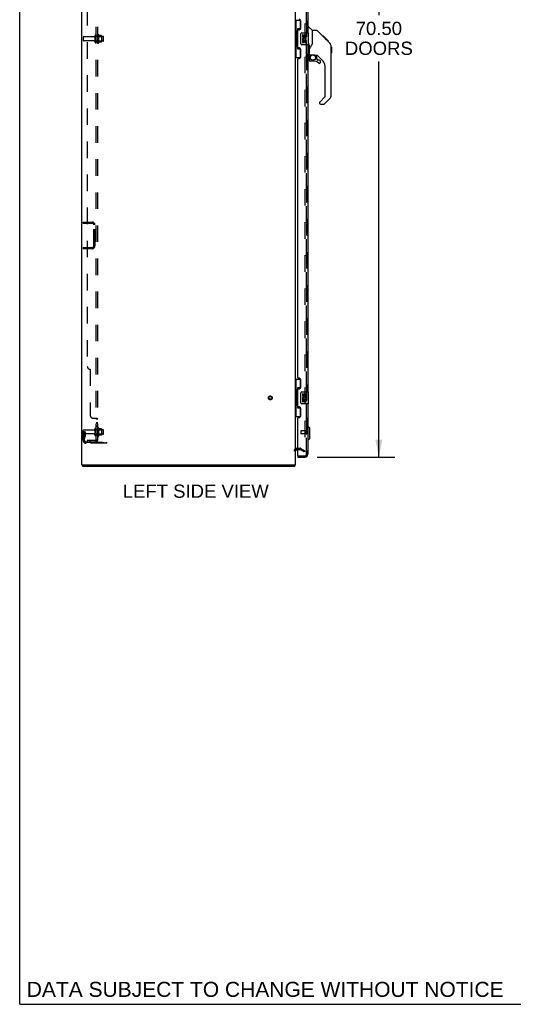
# Model space of a CAD drawing. Header units: inches. Extents: x 0 to 253, y 0 to 164.
# Tile 1 of 97: x 0 to 42, y 0 to 83. Entities that reach past the tile are written whole.
import ezdxf

# ---------------------------------------------------------------- set-up
doc = ezdxf.new("R2010")
doc.units = ezdxf.units.IN
doc.header["$LTSCALE"] = 13.939812
doc.header["$MEASUREMENT"] = 0
doc.linetypes.add('HIDDEN', pattern=[0.2, 0.1, -0.1])
doc.layers.get('0').update_dxf_attribs({"linetype": 'CONTINUOUS'})
for name, color, linetype in [('DEFAULT_2', 8, 'HIDDEN'), ('DIMENSIONS', 7, 'CONTINUOUS'), ('LEFTHAND_DOOR_ASSEMBLY', 7, 'CONTINUOUS'), ('RIGHTHAND_DOOR_ASSEMBLY', 7, 'CONTINUOUS'), ('SUBPANEL', 7, 'CONTINUOUS')]:
    doc.layers.add(name, color=color, linetype=linetype)
doc.styles.get("Standard").update_dxf_attribs({"font": 'arial.ttf'})
doc.dimstyles.new('DIMSTYLE_1', dxfattribs={"dimtxt": 1.118167, "dimasz": 1.490889, "dimexe": 0.09, "dimexo": 0.07, "dimgap": 0.0375, "dimtad": 0, "dimtih": 1, "dimtoh": 1, "dimzin": 4, "dimdsep": 46, "dimtxsty": 'Standard', "dimblk": '_FILLED', "dimblk1": '_FILLED', "dimblk2": '_FILLED', "dimcen": 0.09, "dimadec": 3, "dimazin": 1, "dimtfac": 1, "dimtdec": 3, "dimtofl": 0, "dimtmove": 0, "dimatfit": 3, "dimldrblk": '_FILLED', "dimfxl": 0, "dimtolj": 1, "dimtzin": 4, "dimarcsym": 0})

# ---------------------------------------------------------------- blocks, each defined once
blk = doc.blocks.new('_FILLED')
at = {"color": 0, "linetype": 'ByBlock'}
blk.add_solid([(0, 0), (-1, 0.2), (-1, -0.2)], dxfattribs=at)
blk = doc.blocks.new('*D8')
at = {"layer": 'DIMENSIONS', "color": 2, "linetype": 'Continuous'}
for p, q in [((25.106, 116.593), (31.639, 116.593)), ((30.298, 116.593), (30.298, 83.341)), ((30.298, 46.093), (30.298, 79.427)), ((25.106, 46.093), (31.639, 46.093))]:
    blk.add_line(p, q, dxfattribs=at)
at = {"layer": 'DIMENSIONS', "color": 2, "linetype": 'Continuous', "xscale": 1.4908890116, "yscale": 1.4908890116, "zscale": 1.4908890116}
for p, rotation in [((30.298, 116.593), 90), ((30.298, 46.093), 270)]:
    blk.add_blockref('_FILLED', p, dxfattribs=dict(at, rotation=rotation))
at = {"layer": 'DIMENSIONS', "color": 2, "linetype": 'Continuous', "insert": (30.298, 82.782), "char_height": 1.1182, "width": 5.71969, "attachment_point": 2, "line_spacing_factor": 0.9}
blk.add_mtext('70.50\\PDOORS', dxfattribs=at)

msp = doc.modelspace()

# ---------------------------------------------------------------- linework, layer by layer
at = {"color": 7, "linetype": 'Continuous'}
for p, q in [((0, 0), (0, 163.998)), ((23.393, 46.739), (23.455, 46.739)), ((5.303, 45.343), (5.303, 45.447)), ((5.303, 45.343), (23.199, 45.343)), ((23.199, 45.343), (23.199, 45.447)), ((0, 0), (253.451, 0))]:
    msp.add_line(p, q, dxfattribs=at)
at = {"color": 3, "linetype": 'Continuous'}
for p, q in [((5.251, 45.447), (5.251, 122.023)), ((23.251, 117.239), (23.251, 45.447)), ((5.251, 45.447), (23.251, 45.447))]:
    msp.add_line(p, q, dxfattribs=at)
at = {"color": 7, "linetype": 'Continuous'}
for points in [[(23.21, 45.383), (23.21, 45.377), (23.21, 45.372), (23.209, 45.367), (23.209, 45.363), (23.208, 45.359), (23.208, 45.356), (23.207, 45.353), (23.206, 45.35), (23.205, 45.347), (23.204, 45.346), (23.203, 45.344), (23.201, 45.344), (23.2, 45.343), (23.199, 45.343)], [(23.217, 45.447), (23.216, 45.442), (23.215, 45.437), (23.214, 45.431), (23.213, 45.425), (23.212, 45.419), (23.212, 45.413), (23.211, 45.406), (23.211, 45.4), (23.21, 45.383)]]:
    msp.add_lwpolyline(points, dxfattribs=at)
msp.add_arc((23.393, 46.596), 0.142, 90, 180, dxfattribs=at)
at = {"layer": 'DEFAULT_2', "color": 8, "linetype": 'HIDDEN'}
for p, q in [((24.063, 116.077), (24.063, 46.608)), ((5.355, 81.478), (5.355, 81.208)), ((6.282, 81.508), (5.385, 81.508)), ((6.345, 81.6), (6.345, 81.085)), ((6.455, 81.085), (6.455, 81.6)), ((7.05, 81.53), (6.455, 81.53)), ((6.58, 81.677), (6.58, 81.009)), ((6.6, 81.526), (6.58, 81.546)), ((6.6, 81.526), (6.6, 81.159)), ((6.6, 81.526), (6.896, 81.526)), ((6.65, 81.699), (6.65, 80.987)), ((6.905, 81.62), (6.678, 81.62)), ((6.896, 81.526), (6.916, 81.546)), ((6.896, 81.526), (6.896, 81.159)), ((6.916, 81.599), (6.916, 81.087)), ((7.08, 81.185), (7.08, 81.5)), ((6.282, 81.178), (5.385, 81.178)), ((7.05, 81.155), (6.455, 81.155)), ((6.6, 81.159), (6.58, 81.139)), ((6.6, 81.159), (6.896, 81.159)), ((6.905, 81.065), (6.678, 81.065)), ((6.896, 81.159), (6.916, 81.139)), ((5.355, 65.905), (6.108, 65.905)), ((5.355, 65.801), (5.355, 65.905)), ((5.355, 65.801), (6.108, 65.801)), ((6.251, 63.902), (6.251, 65.659)), ((6.355, 63.902), (6.355, 65.659)), ((5.355, 63.759), (6.108, 63.759)), ((5.355, 63.759), (5.355, 63.655)), ((6.108, 63.655), (5.355, 63.655)), ((5.355, 47.517), (5.355, 48.353)), ((5.459, 48.218), (5.355, 48.218)), ((6.282, 48.383), (5.385, 48.383)), ((5.445, 47.877), (5.445, 48.218)), ((5.459, 48.218), (5.549, 48.218)), ((5.459, 47.517), (5.459, 48.218)), ((5.549, 47.877), (5.549, 48.218)), ((6.345, 48.475), (6.345, 47.96)), ((6.455, 47.96), (6.455, 48.475)), ((7.05, 48.405), (6.455, 48.405)), ((6.58, 48.552), (6.58, 47.884)), ((6.6, 48.401), (6.58, 48.421)), ((6.6, 48.401), (6.896, 48.401)), ((6.6, 48.401), (6.6, 48.034)), ((6.65, 48.574), (6.65, 47.862)), ((6.905, 48.495), (6.678, 48.495)), ((6.896, 48.401), (6.916, 48.421)), ((6.896, 48.401), (6.896, 48.034)), ((6.916, 48.474), (6.916, 47.962)), ((7.08, 48.06), (7.08, 48.375)), ((6.282, 48.053), (5.385, 48.053)), ((5.443, 47.872), (5.394, 47.804)), ((5.445, 48.043), (5.549, 48.043)), ((5.527, 47.811), (5.478, 47.743)), ((5.601, 47.374), (7.355, 47.374)), ((7.05, 48.03), (6.455, 48.03)), ((6.6, 48.034), (6.58, 48.014)), ((6.6, 48.034), (6.896, 48.034)), ((6.905, 47.94), (6.678, 47.94)), ((6.852, 47.27), (6.852, 47.374)), ((6.896, 48.034), (6.916, 48.014)), ((7.108, 47.27), (7.108, 47.374)), ((7.355, 47.27), (7.355, 47.374)), ((7.355, 47.27), (5.601, 47.27)), ((23.393, 46.843), (23.656, 46.843)), ((23.455, 46.739), (23.656, 46.739)), ((24.011, 46.538), (23.671, 46.735)), ((23.723, 46.825), (24.063, 46.628)), ((24.011, 46.538), (24.063, 46.628))]:
    msp.add_line(p, q, dxfattribs=at)
for points in [[(24.038, 46.591), (24.04, 46.59), (24.042, 46.589)], [(24.046, 46.588), (24.046, 46.588), (24.044, 46.589), (24.042, 46.589)], [(24.063, 46.608), (24.063, 46.606), (24.063, 46.604), (24.062, 46.602), (24.062, 46.6), (24.061, 46.598), (24.06, 46.596), (24.058, 46.594), (24.057, 46.593), (24.055, 46.591), (24.053, 46.59), (24.052, 46.59), (24.05, 46.589), (24.048, 46.589), (24.046, 46.588)]]:
    msp.add_lwpolyline(points, dxfattribs=at)
for radius in [0.164, 0.124]:
    msp.add_circle((21.147, 51.093), radius, dxfattribs=at)
for centre, radius, start, end in [((5.385, 81.478), 0.03, 90, 180), ((6.282, 81.57), 0.0625, 270, 360), ((6.4, 81.6), 0.055, 0, 180), ((6.618, 81.677), 0.0384, 34.44966, 180), ((6.05, 81.343), 0.698, 23.96793, 30.66313), ((6.696, 81.63), 0.01, 203.96793, 270), ((6.905, 81.61), 0.01, 5.19383, 90), ((6.775, 81.599), 0.141, 0, 5.20805), ((7.05, 81.5), 0.03, 0, 90), ((5.385, 81.208), 0.03, 180, 270), ((6.282, 81.115), 0.0625, 0, 90), ((6.4, 81.085), 0.055, 180, 360), ((6.618, 81.009), 0.0384, 180, 325.55034), ((6.05, 81.343), 0.698, 329.33687, 336.03207), ((6.696, 81.055), 0.01, 90, 156.03207), ((6.905, 81.075), 0.01, 270, 354.80617), ((6.775, 81.087), 0.141, 354.79195, 360), ((7.05, 81.185), 0.03, 270, 360), ((6.108, 65.659), 0.246, 0, 90), ((6.108, 65.659), 0.142, 0, 90), ((6.108, 63.902), 0.246, 270, 360), ((6.108, 63.902), 0.142, 270, 360), ((5.385, 48.353), 0.03, 90, 180), ((6.282, 48.445), 0.0625, 270, 360), ((6.4, 48.475), 0.055, 0, 180), ((6.618, 48.552), 0.0384, 34.44966, 180), ((6.05, 48.218), 0.698, 23.96793, 30.66313), ((6.696, 48.505), 0.01, 203.96793, 270), ((6.905, 48.485), 0.01, 5.19383, 90), ((6.775, 48.474), 0.141, 0, 5.20805), ((7.05, 48.375), 0.03, 0, 90), ((5.385, 48.083), 0.03, 180, 270), ((5.563, 47.682), 0.208, 144.24611, 180), ((5.601, 47.517), 0.246, 180, 270), ((5.435, 47.877), 0.01, 324.24611, 360), ((5.563, 47.682), 0.104, 144.24611, 180), ((5.601, 47.517), 0.142, 180, 270), ((5.435, 47.877), 0.114, 324.24611, 360), ((6.282, 47.99), 0.0625, 0, 90), ((6.4, 47.96), 0.055, 180, 360), ((6.618, 47.884), 0.0384, 180, 325.55034), ((6.05, 48.218), 0.698, 329.33687, 336.03207), ((6.696, 47.93), 0.01, 90, 156.03207), ((6.905, 47.95), 0.01, 270, 354.80617), ((6.775, 47.962), 0.141, 354.79195, 360), ((7.05, 48.06), 0.03, 270, 360), ((23.393, 46.596), 0.246, 90, 180), ((23.656, 46.709), 0.134, 60, 90), ((23.656, 46.709), 0.03, 60, 90)]:
    msp.add_arc(centre, radius, start, end, dxfattribs=at)
at = {"layer": 'LEFTHAND_DOOR_ASSEMBLY', "color": 8, "linetype": 'HIDDEN'}
for p, q in [((24.205, 46.339), (24.205, 116.346)), ((23.705, 48.311), (23.705, 48.083)), ((24.162, 48.321), (23.715, 48.321)), ((24.162, 48.339), (24.162, 48.055)), ((24.162, 48.073), (23.715, 48.073))]:
    msp.add_line(p, q, dxfattribs=at)
at = {"layer": 'LEFTHAND_DOOR_ASSEMBLY', "color": 3, "linetype": 'Continuous'}
for p, q in [((24.309, 111.093), (24.309, 81.843)), ((23.705, 82.24), (23.705, 82.86)), ((23.455, 80.635), (23.455, 82.05)), ((23.515, 82.11), (23.575, 82.11)), ((23.575, 80.575), (23.515, 80.575)), ((24.309, 80.843), (24.309, 51.593)), ((23.515, 79.695), (23.575, 79.695)), ((23.705, 79.825), (23.705, 80.445)), ((23.455, 52.8), (23.455, 79.635)), ((23.575, 52.74), (23.515, 52.74)), ((23.705, 51.99), (23.705, 52.61)), ((23.455, 50.385), (23.455, 51.8)), ((23.515, 51.86), (23.575, 51.86)), ((23.575, 50.325), (23.515, 50.325)), ((23.705, 49.575), (23.705, 50.195)), ((24.309, 50.593), (24.309, 46.339)), ((23.455, 46.217), (23.455, 49.385)), ((23.515, 49.445), (23.575, 49.445)), ((23.455, 46.093), (24.062, 46.093)), ((23.475, 46.197), (24.062, 46.197))]:
    msp.add_line(p, q, dxfattribs=at)
at = {"layer": 'LEFTHAND_DOOR_ASSEMBLY', "color": 7, "linetype": 'Continuous'}
for p, q in [((23.251, 82.918), (23.691, 82.918)), ((23.29, 82.918), (23.29, 81.893)), ((23.655, 82.183), (23.428, 82.183)), ((23.428, 82.183), (23.428, 80.503)), ((23.655, 82.918), (23.655, 82.138)), ((24.309, 82.347), (24.371, 82.347)), ((24.697, 82.038), (24.399, 82.335)), ((23.268, 81.893), (23.391, 81.893)), ((23.268, 81.893), (23.268, 80.793)), ((23.391, 81.923), (23.391, 81.944)), ((23.391, 80.793), (23.391, 81.893)), ((23.714, 80.943), (23.714, 81.743)), ((23.814, 81.843), (24.354, 81.843)), ((23.914, 81.689), (23.851, 81.689)), ((23.851, 81.689), (23.851, 81.552)), ((23.914, 81.552), (23.914, 81.689)), ((23.979, 81.615), (23.98, 81.546)), ((24.04, 81.552), (24.04, 81.594)), ((24.103, 81.594), (24.103, 81.458)), ((24.103, 81.458), (24.166, 81.458)), ((24.166, 81.458), (24.166, 81.594)), ((24.369, 80.858), (24.369, 81.828)), ((25.064, 82.032), (24.703, 82.032)), ((24.703, 80.928), (24.703, 82.032)), ((25.884, 81.244), (25.119, 82.009)), ((25.641, 81.554), (25.574, 81.554)), ((25.648, 81.547), (25.581, 81.547)), ((25.658, 81.537), (25.591, 81.537)), ((25.664, 81.531), (25.597, 81.531)), ((25.672, 81.523), (25.605, 81.523)), ((25.692, 81.503), (25.625, 81.503)), ((25.641, 81.554), (25.967, 81.228)), ((25.714, 81.481), (25.648, 81.481)), ((25.738, 81.457), (25.671, 81.457)), ((25.761, 81.434), (25.695, 81.434)), ((25.785, 81.41), (25.718, 81.41)), ((25.809, 81.386), (25.742, 81.386)), ((25.801, 81.327), (25.758, 81.37)), ((25.831, 81.364), (25.764, 81.364)), ((25.851, 81.344), (25.784, 81.344)), ((25.869, 81.326), (25.802, 81.326)), ((25.882, 81.313), (25.815, 81.313)), ((25.886, 81.309), (25.819, 81.309)), ((25.888, 81.307), (25.821, 81.307)), ((25.888, 81.307), (25.822, 81.307)), ((25.889, 81.306), (25.822, 81.306)), ((25.891, 81.304), (25.825, 81.304)), ((25.896, 81.299), (25.829, 81.299)), ((23.268, 80.793), (23.391, 80.793)), ((23.29, 80.793), (23.29, 79.768)), ((23.391, 80.742), (23.391, 80.763)), ((23.428, 80.503), (23.655, 80.503)), ((23.655, 80.548), (23.655, 79.768)), ((24.354, 80.843), (23.814, 80.843)), ((23.87, 81.227), (23.851, 81.227)), ((23.851, 81.227), (23.851, 80.997)), ((23.851, 80.997), (23.914, 80.997)), ((23.904, 81.227), (23.932, 81.247)), ((23.904, 81.227), (24.166, 81.227)), ((23.914, 81.165), (23.979, 81.165)), ((23.914, 80.997), (23.914, 81.165)), ((23.979, 81.165), (23.979, 81.029)), ((23.979, 81.029), (24.04, 81.029)), ((24.04, 81.165), (24.103, 81.165)), ((24.04, 81.029), (24.04, 81.165)), ((24.095, 81.263), (24.153, 81.238)), ((24.103, 81.165), (24.103, 80.997)), ((24.103, 80.997), (24.166, 80.997)), ((24.166, 80.997), (24.166, 81.227)), ((24.369, 80.94), (24.371, 80.948)), ((24.399, 80.833), (24.399, 80.972)), ((24.427, 80.709), (24.427, 79.814)), ((24.703, 80.99), (24.682, 80.932)), ((25.902, 81.293), (25.835, 81.293)), ((25.916, 81.279), (25.849, 81.279)), ((25.884, 81.244), (25.857, 81.271)), ((25.931, 81.264), (25.864, 81.264)), ((25.938, 81.257), (25.871, 81.257)), ((25.945, 81.25), (25.878, 81.25)), ((25.884, 81.244), (26.162, 80.965)), ((25.957, 81.238), (25.89, 81.238)), ((25.962, 81.233), (25.896, 81.233)), ((25.966, 81.229), (25.899, 81.229)), ((25.967, 81.228), (25.9, 81.228)), ((25.967, 81.228), (25.901, 81.228)), ((25.968, 81.227), (25.901, 81.227)), ((26.056, 81.139), (25.968, 81.227)), ((25.985, 81.143), (26.052, 81.143)), ((26.054, 81.141), (25.987, 81.141)), ((26.056, 81.139), (25.989, 81.139)), ((26.277, 80.688), (26.276, 80.718)), ((26.277, 76.585), (26.277, 80.688)), ((26.297, 80.637), (26.277, 80.656)), ((26.297, 80.637), (26.297, 80.16)), ((23.251, 79.768), (23.691, 79.768)), ((24.309, 79.743), (24.356, 79.743)), ((24.427, 79.787), (24.427, 79.55)), ((24.447, 80.006), (24.742, 80.006)), ((24.485, 79.927), (24.564, 80.006)), ((24.491, 79.921), (24.488, 79.924)), ((24.495, 79.917), (24.491, 79.921)), ((24.499, 79.913), (24.495, 79.917)), ((24.927, 79.965), (25.015, 79.965)), ((25.057, 79.633), (25.057, 79.96)), ((25.593, 79.469), (25.091, 79.97)), ((26.297, 80.16), (26.277, 80.141)), ((24.742, 79.471), (24.506, 79.471)), ((25.06, 79.625), (25.132, 79.553)), ((25.293, 79.55), (25.141, 79.55)), ((25.372, 79.352), (25.372, 79.471)), ((25.766, 76.499), (25.766, 79.051)), ((25.307, 76.008), (25.742, 76.444)), ((25.293, 75.975), (25.293, 75.91)), ((25.372, 75.831), (25.654, 75.831)), ((26.162, 76.306), (25.71, 75.854)), ((23.251, 52.668), (23.691, 52.668)), ((23.29, 52.668), (23.29, 51.643)), ((23.655, 52.668), (23.655, 51.888)), ((23.268, 51.643), (23.391, 51.643)), ((23.268, 51.643), (23.268, 50.543)), ((23.391, 51.673), (23.391, 51.694)), ((23.391, 50.543), (23.391, 51.643)), ((23.655, 51.933), (23.428, 51.933)), ((23.428, 51.933), (23.428, 50.253)), ((23.714, 50.693), (23.714, 51.493)), ((23.814, 51.593), (24.354, 51.593)), ((23.914, 51.439), (23.851, 51.439)), ((23.851, 51.439), (23.851, 51.302)), ((23.914, 51.302), (23.914, 51.439)), ((24.369, 50.608), (24.369, 51.578)), ((23.87, 50.977), (23.851, 50.977)), ((23.851, 50.977), (23.851, 50.747)), ((23.851, 50.747), (23.914, 50.747)), ((23.904, 50.977), (23.932, 50.997)), ((23.904, 50.977), (24.166, 50.977)), ((23.914, 50.915), (23.979, 50.915)), ((23.914, 50.747), (23.914, 50.915)), ((23.979, 51.365), (23.98, 51.296)), ((23.979, 50.915), (23.979, 50.779)), ((23.979, 50.779), (24.04, 50.779)), ((24.04, 51.302), (24.04, 51.344)), ((24.04, 50.915), (24.103, 50.915)), ((24.04, 50.779), (24.04, 50.915)), ((24.095, 51.013), (24.153, 50.988)), ((24.103, 51.344), (24.103, 51.208)), ((24.103, 51.208), (24.166, 51.208)), ((24.103, 50.915), (24.103, 50.747)), ((24.103, 50.747), (24.166, 50.747)), ((24.166, 51.208), (24.166, 51.344)), ((24.166, 50.747), (24.166, 50.977)), ((23.268, 50.543), (23.391, 50.543)), ((23.29, 50.543), (23.29, 49.518)), ((23.391, 50.492), (23.391, 50.513)), ((23.428, 50.253), (23.655, 50.253)), ((23.655, 50.298), (23.655, 49.518)), ((24.354, 50.593), (23.814, 50.593)), ((23.251, 49.518), (23.691, 49.518)), ((24.348, 48.645), (24.309, 48.645)), ((24.466, 48.527), (24.348, 48.645)), ((24.348, 47.542), (24.348, 48.645)), ((24.466, 47.66), (24.466, 48.527)), ((24.348, 47.542), (24.309, 47.542)), ((24.466, 47.66), (24.348, 47.542)), ((23.455, 46.197), (23.475, 46.197)), ((23.455, 46.197), (23.455, 46.093))]:
    msp.add_line(p, q, dxfattribs=at)
for points in [[(23.428, 82.159), (23.428, 82.156), (23.429, 82.152), (23.429, 82.148), (23.431, 82.144), (23.432, 82.139), (23.434, 82.134), (23.437, 82.128), (23.44, 82.122), (23.443, 82.116), (23.447, 82.109), (23.451, 82.102), (23.456, 82.094), (23.462, 82.085), (23.464, 82.082)], [(23.714, 81.743), (23.714, 81.749), (23.715, 81.755), (23.716, 81.762), (23.717, 81.768), (23.719, 81.773), (23.721, 81.779)], [(25.119, 82.009), (25.112, 82.016), (25.103, 82.021), (25.094, 82.026), (25.084, 82.029), (25.074, 82.031), (25.064, 82.032)], [(25.857, 81.271), (25.844, 81.284), (25.801, 81.327)], [(23.464, 80.604), (23.462, 80.6), (23.456, 80.592), (23.451, 80.584), (23.447, 80.577), (23.443, 80.57), (23.44, 80.563), (23.437, 80.557), (23.434, 80.552), (23.432, 80.547), (23.431, 80.542), (23.429, 80.538), (23.429, 80.534), (23.428, 80.53), (23.428, 80.527)], [(23.721, 80.907), (23.719, 80.912), (23.717, 80.918), (23.716, 80.924), (23.715, 80.93), (23.714, 80.937), (23.714, 80.943)], [(24.371, 80.948), (24.372, 80.951), (24.373, 80.954), (24.374, 80.957), (24.375, 80.959), (24.376, 80.961), (24.377, 80.964), (24.378, 80.966), (24.379, 80.968), (24.38, 80.97), (24.382, 80.972), (24.383, 80.974), (24.384, 80.975), (24.386, 80.976), (24.387, 80.978), (24.389, 80.978), (24.39, 80.979), (24.392, 80.979), (24.393, 80.979), (24.394, 80.978), (24.396, 80.978), (24.397, 80.976), (24.398, 80.975), (24.398, 80.974), (24.399, 80.972)], [(24.399, 80.833), (24.4, 80.835), (24.4, 80.836), (24.401, 80.838), (24.401, 80.839), (24.402, 80.841), (24.402, 80.842), (24.403, 80.843), (24.404, 80.844), (24.404, 80.845), (24.405, 80.846), (24.406, 80.847), (24.407, 80.847), (24.407, 80.847), (24.408, 80.847), (24.409, 80.847), (24.409, 80.846), (24.41, 80.846), (24.41, 80.845), (24.411, 80.844), (24.411, 80.843), (24.411, 80.842), (24.412, 80.841), (24.412, 80.84), (24.413, 80.839), (24.413, 80.837), (24.413, 80.836), (24.414, 80.835), (24.414, 80.833), (24.415, 80.832), (24.415, 80.83), (24.415, 80.828), (24.416, 80.827), (24.416, 80.825), (24.417, 80.823), (24.417, 80.821), (24.417, 80.819), (24.418, 80.817), (24.418, 80.815), (24.419, 80.812), (24.419, 80.81), (24.419, 80.808), (24.42, 80.805), (24.42, 80.803), (24.42, 80.8), (24.421, 80.798), (24.421, 80.795), (24.422, 80.792), (24.422, 80.789), (24.422, 80.786), (24.423, 80.783), (24.423, 80.78), (24.423, 80.777), (24.424, 80.773), (24.424, 80.769), (24.424, 80.765), (24.425, 80.761), (24.425, 80.757), (24.425, 80.753), (24.426, 80.748), (24.426, 80.743), (24.426, 80.738), (24.427, 80.733), (24.427, 80.727), (24.427, 80.721), (24.427, 80.715), (24.427, 80.709)], [(24.48, 80.582), (24.469, 80.565), (24.454, 80.536), (24.442, 80.504), (24.433, 80.47), (24.428, 80.436), (24.427, 80.411)], [(24.682, 80.932), (24.651, 80.863), (24.615, 80.793), (24.573, 80.721), (24.526, 80.648), (24.48, 80.582)], [(26.277, 80.688), (26.276, 80.718), (26.271, 80.759), (26.261, 80.799), (26.247, 80.838), (26.23, 80.875), (26.208, 80.91), (26.183, 80.943), (26.162, 80.965)], [(24.499, 79.913), (24.489, 79.902), (24.481, 79.891), (24.473, 79.88), (24.466, 79.868), (24.46, 79.855), (24.456, 79.842), (24.452, 79.829), (24.449, 79.815), (24.448, 79.801), (24.447, 79.787)], [(24.488, 79.924), (24.486, 79.925), (24.485, 79.926), (24.485, 79.926), (24.485, 79.927)], [(24.742, 80.006), (24.75, 80.006), (24.769, 80.005), (24.79, 80.003), (24.81, 79.999), (24.829, 79.994), (24.847, 79.989), (24.863, 79.984), (24.877, 79.979), (24.889, 79.974), (24.9, 79.971), (24.909, 79.968), (24.917, 79.966), (24.925, 79.965), (24.927, 79.965)], [(23.428, 51.909), (23.428, 51.906), (23.429, 51.902), (23.429, 51.898), (23.431, 51.894), (23.432, 51.889), (23.434, 51.884), (23.437, 51.878), (23.44, 51.872), (23.443, 51.866), (23.447, 51.859), (23.451, 51.852), (23.456, 51.844), (23.462, 51.835), (23.464, 51.832)], [(23.714, 51.493), (23.714, 51.499), (23.715, 51.505), (23.716, 51.512), (23.717, 51.518), (23.719, 51.523), (23.721, 51.529)], [(23.721, 50.657), (23.719, 50.662), (23.717, 50.668), (23.716, 50.674), (23.715, 50.68), (23.714, 50.687), (23.714, 50.693)], [(23.464, 50.354), (23.462, 50.35), (23.456, 50.342), (23.451, 50.334), (23.447, 50.327), (23.443, 50.32), (23.44, 50.313), (23.437, 50.307), (23.434, 50.302), (23.432, 50.297), (23.431, 50.292), (23.429, 50.288), (23.429, 50.284), (23.428, 50.28), (23.428, 50.277)]]:
    msp.add_lwpolyline(points, dxfattribs=at)
msp.add_circle((24.742, 79.766), 0.217, dxfattribs=at)
at = {"layer": 'LEFTHAND_DOOR_ASSEMBLY', "color": 3, "linetype": 'Continuous'}
for centre, radius, start, end in [((23.575, 82.86), 0.13, 0, 90), ((23.575, 82.24), 0.13, 270, 360), ((23.515, 82.05), 0.06, 90, 180), ((23.515, 80.635), 0.06, 180, 270), ((23.575, 80.445), 0.13, 0, 90), ((23.515, 79.635), 0.06, 90, 180), ((23.575, 79.825), 0.13, 270, 360), ((23.515, 52.8), 0.06, 180, 270), ((23.575, 52.61), 0.13, 0, 90), ((23.515, 51.8), 0.06, 90, 180), ((23.575, 51.99), 0.13, 270, 360), ((23.515, 50.385), 0.06, 180, 270), ((23.575, 50.195), 0.13, 0, 90), ((23.515, 49.385), 0.06, 90, 180), ((23.575, 49.575), 0.13, 270, 360), ((23.475, 46.217), 0.02, 180, 270), ((24.062, 46.339), 0.246, 270, 360)]:
    msp.add_arc(centre, radius, start, end, dxfattribs=at)
at = {"layer": 'LEFTHAND_DOOR_ASSEMBLY', "color": 7, "linetype": 'Continuous'}
for centre, radius, start, end in [((24.371, 82.308), 0.0394, 45, 90), ((23.814, 81.743), 0.1, 90, 158.79459), ((23.946, 81.552), 0.0943, 180, 360), ((24.005, 81.301), 0.154, 161.41988, 206.19629), ((24.009, 81.301), 0.157, 336.59665, 161.87913), ((23.946, 81.552), 0.0314, 180, 261.22946), ((24.009, 81.301), 0.0943, 336.59665, 215.11217), ((23.945, 81.557), 0.0362, 263.42855, 341.76278), ((24.072, 81.594), 0.0943, 68.69989, 167.43379), ((24.072, 81.594), 0.0314, 0, 180.04847), ((24.072, 81.594), 0.0943, 0, 68.67039), ((24.354, 81.828), 0.015, 0, 90), ((24.683, 82.024), 0.0197, 0, 45), ((23.814, 80.943), 0.1, 201.20502, 270), ((24.009, 81.301), 0.157, 205.73705, 207.8532), ((24.354, 80.858), 0.015, 270, 360), ((25.844, 80.671), 0.433, 42.23856, 42.72732), ((24.356, 79.814), 0.0709, 270, 360), ((24.447, 80.026), 0.0197, 180, 270), ((24.624, 79.787), 0.197, 135, 180), ((25.015, 79.768), 0.197, 45, 90), ((24.506, 79.55), 0.0787, 180, 270), ((24.742, 78.684), 0.787, 50.4788, 90), ((25.069, 79.633), 0.0118, 180, 225), ((25.141, 79.562), 0.0118, 225, 270), ((25.293, 79.352), 0.0787, 230.4788, 360), ((25.293, 79.471), 0.0787, 0, 90), ((25.175, 79.051), 0.591, 0, 45), ((25.687, 76.499), 0.0787, 315, 360), ((25.884, 76.585), 0.394, 315, 360), ((25.34, 75.975), 0.0472, 135, 180), ((25.372, 75.91), 0.0787, 180, 270), ((25.654, 75.91), 0.0787, 270, 315), ((23.814, 51.493), 0.1, 90, 158.79459), ((24.072, 51.344), 0.0943, 68.69989, 167.43379), ((24.072, 51.344), 0.0943, 0, 68.67039), ((24.354, 51.578), 0.015, 0, 90), ((23.814, 50.693), 0.1, 201.20502, 270), ((23.946, 51.302), 0.0943, 180, 360), ((24.005, 51.051), 0.154, 161.41988, 206.19629), ((24.009, 51.051), 0.157, 336.59665, 161.87913), ((24.009, 51.051), 0.157, 205.73705, 207.8532), ((23.946, 51.302), 0.0314, 180, 261.22946), ((24.009, 51.051), 0.0943, 336.59665, 215.11217), ((23.945, 51.307), 0.0362, 263.42855, 341.76278), ((24.072, 51.344), 0.0314, 0, 180.04847), ((24.354, 50.608), 0.015, 270, 360)]:
    msp.add_arc(centre, radius, start, end, dxfattribs=at)
at = {"layer": 'LEFTHAND_DOOR_ASSEMBLY', "color": 8, "linetype": 'HIDDEN'}
for centre, radius, start, end in [((23.715, 48.311), 0.01, 90, 180), ((24.183, 48.339), 0.0215, 0, 180), ((23.715, 48.083), 0.01, 180, 270), ((24.183, 48.055), 0.0215, 180, 360), ((24.062, 46.339), 0.142, 270, 360)]:
    msp.add_arc(centre, radius, start, end, dxfattribs=at)
at = {"layer": 'LEFTHAND_DOOR_ASSEMBLY', "color": 7, "linetype": 'Continuous'}
for centre, start_param, end_param in [((23.495, 81.933), 0.699287, 1.51401), ((23.495, 81.933), -4.655602, -3.84088), ((23.495, 80.752), 0.699287, 1.51401), ((23.495, 80.752), -4.655602, -3.84088), ((23.495, 51.683), 0.699287, 1.51401), ((23.495, 51.683), -4.655602, -3.84088), ((23.495, 50.502), 0.699287, 1.51401), ((23.495, 50.502), -4.655602, -3.84088)]:
    msp.add_ellipse(centre, major_axis=(0, 0.18), ratio=0.579493, start_param=start_param, end_param=end_param, dxfattribs=at)
at = {"layer": 'RIGHTHAND_DOOR_ASSEMBLY', "color": 8, "linetype": 'HIDDEN'}
for p, q in [((24.205, 116.346), (24.205, 46.339)), ((23.475, 46.197), (24.062, 46.197))]:
    msp.add_line(p, q, dxfattribs=at)
msp.add_arc((24.062, 46.339), 0.142, 270, 360, dxfattribs=at)
at = {"layer": 'SUBPANEL', "color": 8, "linetype": 'HIDDEN'}
for p, q in [((6.455, 47.499), (6.455, 115.187)), ((6.58, 47.499), (6.58, 115.187)), ((5.705, 108.937), (5.705, 53.749)), ((6.455, 81.593), (6.58, 81.593)), ((6.455, 81.093), (6.58, 81.093)), ((5.955, 53.499), (5.955, 49.624)), ((6.205, 49.374), (6.526, 49.374)), ((6.455, 49.34), (6.455, 49.339)), ((6.455, 49.339), (6.58, 49.339)), ((6.455, 49.014), (6.58, 49.014)), ((6.455, 48.977), (6.58, 48.977)), ((6.455, 48.733), (6.58, 48.733)), ((6.455, 48.696), (6.58, 48.696)), ((6.455, 48.468), (6.58, 48.468)), ((6.343, 47.499), (5.705, 47.499)), ((5.705, 47.499), (5.705, 47.374)), ((6.343, 47.374), (5.705, 47.374)), ((5.955, 47.374), (5.955, 47.499)), ((6.526, 47.461), (6.429, 47.54)), ((6.454, 47.52), (6.455, 47.519)), ((6.455, 47.968), (6.58, 47.968)), ((6.455, 47.499), (6.58, 47.499))]:
    msp.add_line(p, q, dxfattribs=at)
for points in [[(6.429, 49.374), (6.429, 49.372), (6.429, 49.371), (6.429, 49.369), (6.429, 49.367), (6.43, 49.366), (6.43, 49.364), (6.431, 49.363), (6.432, 49.361), (6.434, 49.36), (6.435, 49.358), (6.437, 49.357), (6.439, 49.356), (6.44, 49.354), (6.444, 49.352)], [(6.429, 49.374), (6.429, 49.372), (6.429, 49.371), (6.429, 49.369), (6.429, 49.367), (6.43, 49.366), (6.43, 49.364), (6.431, 49.363), (6.432, 49.361), (6.434, 49.36), (6.435, 49.358), (6.437, 49.357), (6.439, 49.356)], [(6.444, 49.352), (6.446, 49.35), (6.448, 49.349), (6.45, 49.348), (6.451, 49.346), (6.453, 49.345), (6.454, 49.343), (6.454, 49.342), (6.455, 49.34), (6.455, 49.339)], [(6.448, 49.349), (6.45, 49.348), (6.451, 49.346), (6.453, 49.345), (6.454, 49.343), (6.454, 49.342)], [(6.526, 49.374), (6.528, 49.372), (6.531, 49.371), (6.534, 49.369), (6.537, 49.367), (6.541, 49.365), (6.545, 49.364), (6.553, 49.36)], [(6.528, 49.372), (6.531, 49.371), (6.534, 49.369)], [(6.553, 49.36), (6.557, 49.359), (6.561, 49.357)], [(6.561, 49.357), (6.564, 49.356), (6.567, 49.354), (6.57, 49.352), (6.573, 49.35), (6.575, 49.348), (6.577, 49.346), (6.579, 49.344), (6.579, 49.342), (6.58, 49.34), (6.58, 49.339)], [(6.567, 49.354), (6.57, 49.352), (6.573, 49.35), (6.575, 49.348)], [(6.577, 49.346), (6.579, 49.344), (6.579, 49.342), (6.58, 49.34), (6.58, 49.339)], [(6.429, 47.54), (6.429, 47.539), (6.429, 47.539), (6.429, 47.538), (6.429, 47.537), (6.43, 47.536), (6.43, 47.535), (6.431, 47.533), (6.432, 47.532), (6.434, 47.53), (6.435, 47.528), (6.437, 47.527), (6.44, 47.523)], [(6.44, 47.523), (6.442, 47.521), (6.444, 47.519), (6.446, 47.516), (6.448, 47.514), (6.45, 47.512), (6.451, 47.509), (6.453, 47.507), (6.454, 47.505), (6.454, 47.503), (6.455, 47.501), (6.455, 47.499)], [(6.515, 47.499), (6.515, 47.499), (6.515, 47.499), (6.514, 47.499), (6.514, 47.499), (6.514, 47.499), (6.513, 47.499), (6.513, 47.499), (6.512, 47.499), (6.511, 47.5), (6.511, 47.5), (6.51, 47.5), (6.509, 47.5), (6.509, 47.5), (6.508, 47.5), (6.507, 47.5), (6.506, 47.5), (6.505, 47.501), (6.505, 47.501), (6.504, 47.501), (6.503, 47.501), (6.502, 47.501), (6.501, 47.502), (6.501, 47.502), (6.5, 47.502), (6.499, 47.502), (6.498, 47.502), (6.497, 47.503), (6.496, 47.503), (6.495, 47.503), (6.495, 47.503), (6.494, 47.504), (6.493, 47.504), (6.492, 47.504), (6.491, 47.505), (6.49, 47.505), (6.489, 47.505), (6.488, 47.505), (6.487, 47.506), (6.486, 47.506), (6.485, 47.506), (6.484, 47.507), (6.483, 47.507), (6.482, 47.508), (6.481, 47.508), (6.48, 47.508), (6.479, 47.509), (6.478, 47.509), (6.477, 47.51), (6.476, 47.51), (6.474, 47.51), (6.473, 47.511), (6.472, 47.511), (6.471, 47.512), (6.47, 47.512), (6.469, 47.513), (6.468, 47.513), (6.467, 47.513), (6.467, 47.514), (6.466, 47.514), (6.465, 47.515), (6.464, 47.515), (6.463, 47.515), (6.462, 47.516), (6.461, 47.516), (6.461, 47.517), (6.46, 47.517), (6.459, 47.517), (6.458, 47.518), (6.458, 47.518), (6.457, 47.519), (6.456, 47.519), (6.455, 47.519), (6.455, 47.52), (6.454, 47.52), (6.453, 47.521), (6.453, 47.521), (6.452, 47.521), (6.452, 47.522), (6.451, 47.522), (6.451, 47.522)], [(6.451, 47.522), (6.451, 47.522), (6.451, 47.522), (6.451, 47.522), (6.451, 47.522), (6.451, 47.522), (6.451, 47.522), (6.452, 47.522), (6.452, 47.521), (6.452, 47.521), (6.453, 47.521), (6.453, 47.52), (6.454, 47.52), (6.454, 47.52)], [(6.511, 47.499), (6.512, 47.499), (6.512, 47.499), (6.513, 47.499), (6.514, 47.499), (6.514, 47.499), (6.514, 47.499), (6.515, 47.499), (6.515, 47.499)], [(6.526, 47.461), (6.528, 47.463), (6.531, 47.465), (6.534, 47.468), (6.537, 47.47), (6.541, 47.472), (6.545, 47.474), (6.549, 47.475)], [(6.549, 47.475), (6.557, 47.479), (6.561, 47.48), (6.564, 47.482), (6.567, 47.484), (6.57, 47.486), (6.573, 47.488), (6.575, 47.49), (6.577, 47.492), (6.579, 47.494), (6.579, 47.496), (6.58, 47.498), (6.58, 47.499)]]:
    msp.add_lwpolyline(points, dxfattribs=at)
for centre, radius, start, end in [((5.955, 53.749), 0.25, 180, 270), ((6.205, 49.624), 0.25, 180, 270), ((6.343, 47.611), 0.237, 270, 360), ((6.343, 47.611), 0.112, 270, 360)]:
    msp.add_arc(centre, radius, start, end, dxfattribs=at)

# ---------------------------------------------------------------- texts
at = {"layer": 'DIMENSIONS', "color": 2, "linetype": 'Continuous', "attachment_point": 2, "line_spacing_factor": 0.9}
for s, insert, char_height, width in [('LEFT SIDE VIEW', (14.854, 43.79), 1.11817, 12.29568), ('DATA SUBJECT TO CHANGE WITHOUT NOTICE', (20.709, 1.893), 1.26726, 40.14704)]:
    msp.add_mtext(s, dxfattribs=dict(at, insert=insert, char_height=char_height, width=width))

# ---------------------------------------------------------------- dimensions: what is measured, and where the dimension line sits
at = {"layer": 'DIMENSIONS', "color": 2, "linetype": 'Continuous'}
dim = msp.add_linear_dim(base=(30.298, 116.593), p1=(25.036, 46.093), p2=(25.036, 116.593), angle=90, text='<>\\PDOORS', dimstyle='DIMSTYLE_1', dxfattribs=at)
dim.commit()
dim.dimension.update_dxf_attribs({"geometry": '*D8', "text_midpoint": (30.298, 81.384), "dimtype": 160})

doc.saveas('drawing.dxf')
